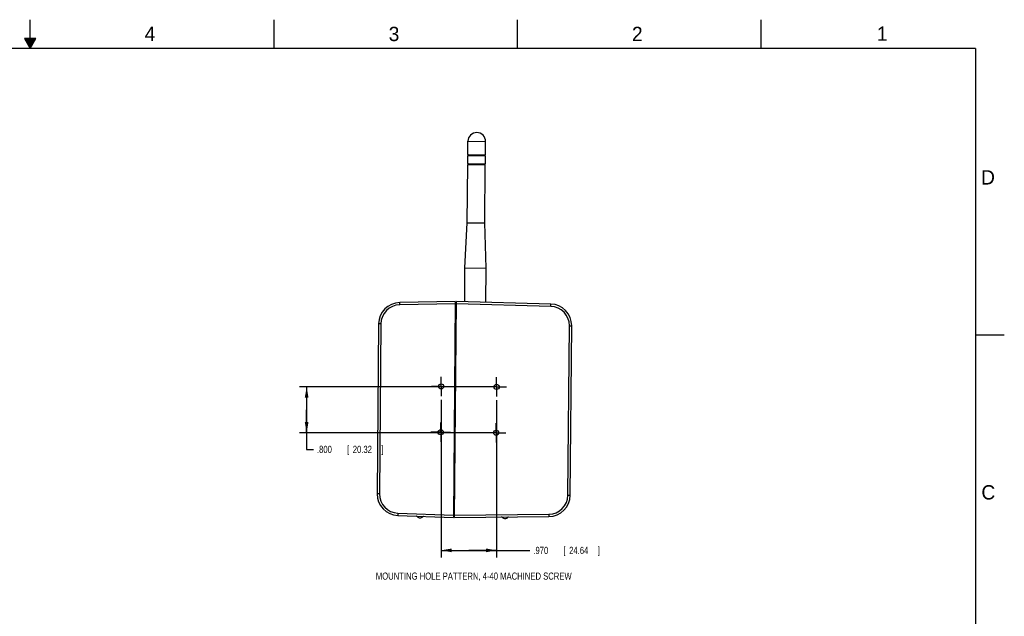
# Model space of a CAD drawing. Header units: inches. Extents: x 0 to 34, y 0 to 22.
# Tile 69 of 69: x 16.8 to 34, y 11.6 to 22. Entities that reach past the tile are written whole.
import ezdxf

# ---------------------------------------------------------------- set-up
doc = ezdxf.new("R2010")
doc.units = ezdxf.units.IN
doc.header["$LTSCALE"] = 1.87
doc.header["$MEASUREMENT"] = 0
doc.linetypes.add('CENTER', pattern=[0.6, 0.375, -0.075, 0.075, -0.075])
doc.layers.get('0').update_dxf_attribs({"linetype": 'CONTINUOUS'})
for name, color, linetype in [('COSMETIC', 7, 'CONTINUOUS'), ('DEFAULT_1', 7, 'CENTER'), ('DETAIL', 7, 'CONTINUOUS'), ('DIMENSIONS', 7, 'CONTINUOUS')]:
    doc.layers.add(name, color=color, linetype=linetype)
doc.styles.get("Standard").update_dxf_attribs({"font": 'txt', "width": 0.8})
doc.dimstyles.new('DIMSTYLE_1', dxfattribs={"dimtxt": 0.125, "dimasz": 0.1875, "dimexe": 0.18, "dimexo": 0.0625, "dimgap": 0.09, "dimtad": 0, "dimtih": 1, "dimtoh": 1, "dimdec": 3, "dimzin": 4, "dimdsep": 46, "dimtxsty": 'STANDARD', "dimblk": '_FILLED', "dimblk1": '_FILLED', "dimblk2": '_FILLED', "dimcen": 0.09, "dimadec": 0, "dimazin": 0, "dimtp": 0.01, "dimtm": 0.01, "dimtfac": 1, "dimtdec": 3, "dimtofl": 0, "dimtmove": 0, "dimatfit": 3, "dimldrblk": '_FILLED', "dimfxl": 1, "dimtolj": 1, "dimtzin": 4, "dimarcsym": 0})

# ---------------------------------------------------------------- blocks, each defined once
blk = doc.blocks.new('_FILLED')
at = {"color": 0, "linetype": 'BYBLOCK'}
blk.add_solid([(0, 0), (-1, 0.174), (-1, -0.174)], dxfattribs=at)
blk = doc.blocks.new('*D5')
at = {"layer": 'DIMENSIONS', "color": 2, "linetype": 'CONTINUOUS'}
for p, q in [((24.171, 15.368), (24.171, 12.614)), ((25.141, 15.359), (25.141, 12.614)), ((24.171, 12.739), (24.656, 12.739)), ((25.141, 12.739), (24.656, 12.739)), ((24.656, 12.739), (25.718, 12.739))]:
    blk.add_line(p, q, dxfattribs=at)
at = {"layer": 'DIMENSIONS', "color": 2, "linetype": 'CONTINUOUS', "xscale": 0.1875, "yscale": 0.1875, "zscale": 0.1875, "rotation": 180}
blk.add_blockref('_FILLED', (24.171, 12.739), dxfattribs=at)
at = {"layer": 'DIMENSIONS', "color": 2, "linetype": 'CONTINUOUS', "xscale": 0.1875, "yscale": 0.1875, "zscale": 0.1875}
blk.add_blockref('_FILLED', (25.141, 12.739), dxfattribs=at)
at = {"layer": 'DIMENSIONS', "color": 2, "linetype": 'CONTINUOUS', "width": 0.8}
for s, p in [('.970', (25.781, 12.676)), ('[', (26.306, 12.676)), ('24.64', (26.406, 12.676)), (']', (26.906, 12.676))]:
    blk.add_text(s, height=0.125, dxfattribs=at).set_placement(p)
blk = doc.blocks.new('*D6')
at = {"layer": 'DIMENSIONS', "color": 2, "linetype": 'CONTINUOUS'}
for p, q in [((25.078, 15.591), (21.7, 15.591)), ((21.825, 15.591), (21.825, 15.191)), ((21.825, 14.791), (21.825, 15.191)), ((21.825, 15.191), (21.825, 14.502)), ((25.071, 14.791), (21.7, 14.791)), ((21.825, 14.502), (21.942, 14.502))]:
    blk.add_line(p, q, dxfattribs=at)
at = {"layer": 'DIMENSIONS', "color": 2, "linetype": 'CONTINUOUS', "xscale": 0.1875, "yscale": 0.1875, "zscale": 0.1875}
for p, rotation in [((21.825, 15.591), 90), ((21.825, 14.791), 270)]:
    blk.add_blockref('_FILLED', p, dxfattribs=dict(at, rotation=rotation))
at = {"layer": 'DIMENSIONS', "color": 2, "linetype": 'CONTINUOUS', "width": 0.8}
for s, p in [('.800', (22.005, 14.439)), ('[', (22.53, 14.439)), ('20.32', (22.63, 14.439)), (']', (23.13, 14.439))]:
    blk.add_text(s, height=0.125, dxfattribs=at).set_placement(p)

msp = doc.modelspace()

# ---------------------------------------------------------------- linework, layer by layer
at = {"color": 2, "linetype": 'CONTINUOUS'}
for p, q in [((17, 21.5), (17, 22)), ((21.25, 22), (21.25, 21.5)), ((25.5, 22), (25.5, 21.5)), ((29.75, 22), (29.75, 21.5)), ((16.902, 21.6697), (17, 21.5)), ((17.098, 21.6697), (16.902, 21.6697)), ((16.9076, 21.66), (17.0924, 21.66)), ((17, 21.5), (17.098, 21.6697)), ((16.9134, 21.65), (17.0866, 21.65)), ((16.9192, 21.64), (17.0808, 21.64)), ((16.925, 21.63), (17.0751, 21.63)), ((16.9307, 21.62), (17.0693, 21.62)), ((16.9365, 21.61), (17.0635, 21.61)), ((16.9423, 21.6), (17.0578, 21.6)), ((16.9481, 21.59), (17.052, 21.59)), ((16.9538, 21.58), (17.0462, 21.58)), ((16.9596, 21.57), (17.0404, 21.57)), ((16.9654, 21.56), (17.0347, 21.56)), ((16.9712, 21.55), (17.0289, 21.55)), ((16.9769, 21.54), (17.0231, 21.54)), ((16.9827, 21.53), (17.0173, 21.53)), ((16.9885, 21.52), (17.0116, 21.52)), ((16.9942, 21.51), (17.0058, 21.51)), ((33.5, 16.5), (34, 16.5))]:
    msp.add_line(p, q, dxfattribs=at)
at = {"color": 7, "linetype": 'CONTINUOUS'}
for p, q in [((24.6377, 19.6472), (24.6397, 19.8775)), ((24.6397, 19.8775), (24.9467, 19.8748)), ((24.9447, 19.6445), (24.9467, 19.8748)), ((24.6363, 19.4897), (24.6375, 19.6275)), ((24.6375, 19.6275), (24.6613, 19.6371)), ((24.6375, 19.6275), (24.9446, 19.6248)), ((24.6613, 19.6371), (24.6377, 19.6472)), ((24.6377, 19.6472), (24.9447, 19.6445)), ((24.6613, 19.6371), (24.9209, 19.6349)), ((24.9209, 19.6349), (24.9447, 19.6445)), ((24.9446, 19.6248), (24.9209, 19.6349)), ((24.9434, 19.487), (24.9446, 19.6248)), ((24.6273, 18.4563), (24.6361, 19.47)), ((24.6361, 19.47), (24.66, 19.4796)), ((24.6361, 19.47), (24.9432, 19.4673)), ((24.66, 19.4796), (24.6363, 19.4897)), ((24.6363, 19.4897), (24.9434, 19.487)), ((24.66, 19.4796), (24.9195, 19.4774)), ((24.9195, 19.4774), (24.9434, 19.487)), ((24.9432, 19.4673), (24.9195, 19.4774)), ((24.9343, 18.4536), (24.9432, 19.4673)), ((24.5879, 17.6692), (24.6273, 18.4563)), ((24.6273, 18.4563), (24.9343, 18.4536)), ((24.9599, 17.6659), (24.9343, 18.4536)), ((24.5827, 17.0764), (24.5879, 17.6692)), ((24.5879, 17.6692), (24.9599, 17.6659)), ((24.9547, 17.0666), (24.9599, 17.6659)), ((24.4188, 17.08), (23.4488, 17.0631)), ((23.4495, 17.0231), (23.4488, 17.0631)), ((24.4184, 17.04), (23.4495, 17.0231)), ((24.4188, 17.08), (24.3859, 13.3152)), ((24.4059, 13.3149), (24.4388, 17.0801)), ((24.4384, 17.04), (24.4183, 17.03)), ((26.084, 16.997), (24.4384, 17.0401)), ((26.085, 17.037), (24.4388, 17.0801)), ((26.084, 16.997), (26.085, 17.037)), ((24.4179, 16.9841), (24.438, 16.985)), ((24.4182, 17.0091), (24.4382, 17.01)), ((23.0803, 16.6914), (23.0545, 13.7271)), ((23.1203, 16.6911), (23.0803, 16.6914)), ((23.1203, 16.6911), (23.0945, 13.7268)), ((26.3844, 13.7014), (26.4102, 16.6592)), ((26.4102, 16.6592), (26.4502, 16.6589)), ((26.4244, 13.701), (26.4502, 16.6589)), ((23.0945, 13.7268), (23.0545, 13.7271)), ((26.3844, 13.7014), (26.4244, 13.701)), ((24.3868, 13.4113), (24.4068, 13.4101)), ((23.4178, 13.3891), (23.4164, 13.3491)), ((23.4164, 13.3491), (24.3859, 13.3152)), ((23.4178, 13.3891), (24.3863, 13.3552)), ((23.8522, 13.3266), (23.7558, 13.33)), ((24.4063, 13.3551), (24.3864, 13.3654)), ((24.3866, 13.3863), (24.4065, 13.3851)), ((24.4059, 13.3149), (26.0527, 13.3293)), ((24.4063, 13.3549), (26.0523, 13.3693)), ((25.3379, 13.3158), (25.2414, 13.3149)), ((26.0523, 13.3693), (26.0527, 13.3293))]:
    msp.add_line(p, q, dxfattribs=at)
at = {"color": 7, "linetype": 'CONTINUOUS', "const_width": 0.02}
for points in [[(33.5, 21.5), (0.5, 21.5)], [(33.5, 0.5), (33.5, 21.5)]]:
    msp.add_lwpolyline(points, dxfattribs=at)
at = {"color": 7, "linetype": 'CONTINUOUS'}
for centre in [(24.1709, 15.5997), (25.1408, 15.5913), (24.1639, 14.7997), (25.1338, 14.7913)]:
    msp.add_circle(centre, 0.0445, dxfattribs=at)
for centre, radius, start, end in [((24.7932, 19.8761), 0.1535, 359.5, 179.5), ((23.4553, 16.6881), 0.375, 91, 179.5), ((23.4553, 16.6881), 0.335, 91, 179.5), ((26.0752, 16.6621), 0.375, 359.5, 88.5), ((26.0752, 16.6621), 0.335, 359.5, 88.5), ((23.4295, 13.7239), 0.375, 179.5, 268), ((23.4295, 13.7239), 0.335, 179.5, 268), ((26.0494, 13.7043), 0.335, 270.5, 359.5), ((26.0494, 13.7043), 0.375, 270.5, 359.5), ((23.7399, 13.3178), 0.02, 37.5212, 88), ((23.8054, 13.368), 0.0625, 217.5212, 318.4788), ((23.8671, 13.3133), 0.02, 104.82662, 138.4788), ((25.2261, 13.3021), 0.02, 40.0212, 90.5), ((25.2893, 13.3551), 0.0625, 220.0212, 320.9788), ((25.3534, 13.3032), 0.02, 90.5, 140.9788)]:
    msp.add_arc(centre, radius, start, end, dxfattribs=at)
at = {"layer": 'COSMETIC', "color": 7, "linetype": 'CONTINUOUS'}
for p, q in [((24.4179, 16.9841), (24.438, 16.985)), ((24.4068, 13.4101), (24.3868, 13.4113))]:
    msp.add_line(p, q, dxfattribs=at)
at = {"layer": 'COSMETIC', "color": 2, "linetype": 'CONTINUOUS'}
for p, q in [((24.4116, 16.2595), (24.4318, 16.2797)), ((24.4032, 15.2894), (24.4233, 15.3096)), ((24.3947, 14.3193), (24.4149, 14.3395))]:
    msp.add_line(p, q, dxfattribs=at)
at = {"layer": 'DEFAULT_1', "color": 7, "linetype": 'CENTER'}
for p, q in [((24.1709, 15.5997), (24.1709, 15.7692)), ((25.1408, 15.5913), (25.1408, 15.7608)), ((24.1709, 15.5997), (24.0014, 15.5997)), ((24.1709, 15.5997), (24.3404, 15.5997)), ((24.1709, 15.5997), (24.1709, 15.4302)), ((25.1408, 15.5913), (24.9713, 15.5913)), ((25.1408, 15.5913), (25.3103, 15.5913)), ((25.1408, 15.5913), (25.1408, 15.4218)), ((24.1639, 14.9248), (24.1639, 14.9692)), ((25.1338, 14.7913), (25.1338, 14.9608)), ((24.0388, 14.7997), (23.9944, 14.7997)), ((24.1639, 14.7997), (24.0388, 14.7997)), ((24.1639, 14.7997), (24.1639, 14.9248)), ((24.1639, 14.7997), (24.3334, 14.7997)), ((24.1639, 14.7997), (24.1639, 14.6302)), ((25.1338, 14.7913), (24.9643, 14.7913)), ((25.1338, 14.7913), (25.3033, 14.7913)), ((25.1338, 14.7913), (25.1338, 14.6218))]:
    msp.add_line(p, q, dxfattribs=at)

# ---------------------------------------------------------------- texts
at = {"color": 2, "linetype": 'CONTINUOUS'}
for s, p in [('4', (18.9977, 21.6277)), ('3', (23.257, 21.6259)), ('2', (27.5025, 21.6262)), ('1', (31.7781, 21.6326)), ('D', (33.5947, 19.1236)), ('C', (33.6004, 13.6267))]:
    msp.add_text(s, height=0.25, dxfattribs=at).set_placement(p)
at = {"layer": 'DETAIL', "color": 2, "linetype": 'CONTINUOUS', "width": 0.8}
msp.add_text('MOUNTING HOLE PATTERN, 4-40 MACHINED SCREW', height=0.125, dxfattribs=at).set_placement((23.0326, 12.2272))

# ---------------------------------------------------------------- dimensions: what is measured, and where the dimension line sits
at = {"layer": 'DIMENSIONS', "color": 2, "linetype": 'CONTINUOUS'}
dim = msp.add_linear_dim(base=(21.8246, 15.5913), p1=(25.0713, 14.7913), p2=(25.0783, 15.5913), angle=90, dimstyle='DIMSTYLE_1', dxfattribs=at)
dim.commit()
dim.dimension.update_dxf_attribs({"geometry": '*D6', "text_midpoint": (22.6171, 14.5018), "dimtype": 160})
dim = msp.add_linear_dim(base=(25.1408, 12.7388), p1=(24.1709, 15.3677), p2=(25.1408, 15.3593), dimstyle='DIMSTYLE_1', dxfattribs=at)
dim.commit()
dim.dimension.update_dxf_attribs({"geometry": '*D5', "text_midpoint": (26.3931, 12.7388), "dimtype": 160})

doc.saveas('drawing.dxf')
